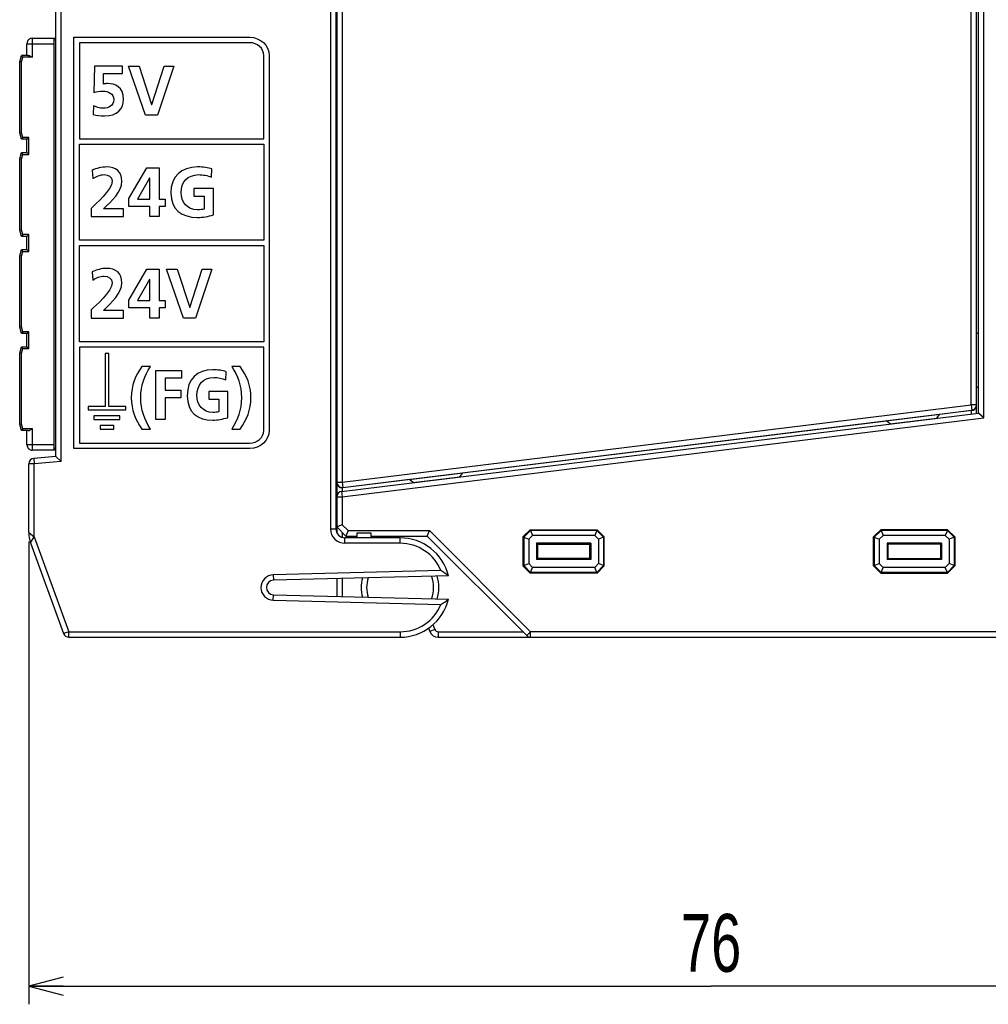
# Model space of a CAD drawing. Extents: x 0 to 183, y 0 to 176.
# Tile 18 of 32: x 61 to 115, y 0 to 55. Entities that reach past the tile are written whole.
import ezdxf

# ---------------------------------------------------------------- set-up
doc = ezdxf.new("R2010")
doc.units = 0
doc.header["$LTSCALE"] = 11.495753
doc.header["$MEASUREMENT"] = 0
doc.layers.get('0').update_dxf_attribs({"linetype": 'CONTINUOUS'})
doc.styles.add('TEXTSTYLE_2', font='txt', dxfattribs={"width": 0.7})
doc.dimstyles.new('DIMSTYLE_1', dxfattribs={"dimtxt": 3.2, "dimasz": 1.9, "dimexe": 1, "dimexo": 0.5, "dimgap": 0.8, "dimtad": 1, "dimdec": 3, "dimtxsty": 'TEXTSTYLE_2', "dimblk": 'OPEN', "dimblk1": 'OPEN', "dimblk2": 'OPEN', "dimcen": 0.09, "dimazin": 3, "dimtp": 0.001969, "dimtm": 0.001969, "dimtfac": 1, "dimtdec": 3, "dimtofl": 0, "dimtmove": 0, "dimatfit": 3, "dimtolj": 1})

# ---------------------------------------------------------------- blocks, each defined once
blk = doc.blocks.new('_OPEN')
at = {"color": 0, "linetype": 'BYBLOCK'}
for p, q in [((0, 0), (-1, 0.263)), ((-1, -0.263), (0, 0)), ((-1, 0), (0, 0))]:
    blk.add_line(p, q, dxfattribs=at)
blk = doc.blocks.new('*D1')
at = {"color": 2, "linetype": 'CONTINUOUS'}
for p, q in [((62, 25.641), (62, 1.833)), ((137.525, 20.15), (137.525, 1.833)), ((62, 1.833), (62, 0.033)), ((137.525, 1.833), (137.525, 0.033)), ((62, 1.033), (99.762, 1.033)), ((137.525, 1.033), (99.762, 1.033))]:
    blk.add_line(p, q, dxfattribs=at)
at = {"color": 2, "linetype": 'CONTINUOUS', "xscale": 1.9, "yscale": 1.9, "zscale": 1.9, "rotation": 180}
blk.add_blockref('_OPEN', (62, 1.033), dxfattribs=at)
at = {"color": 2, "linetype": 'CONTINUOUS', "xscale": 1.9, "yscale": 1.9, "zscale": 1.9}
blk.add_blockref('_OPEN', (137.525, 1.033), dxfattribs=at)
at = {"color": 2, "linetype": 'CONTINUOUS', "insert": (99.762, 5.033), "char_height": 3.2, "width": 4.48, "attachment_point": 2, "style": 'TEXTSTYLE_2'}
blk.add_mtext('76', dxfattribs=at)

msp = doc.modelspace()

# ---------------------------------------------------------------- linework, layer by layer
at = {"color": 7, "linetype": 'CONTINUOUS'}
for p, q in [((114.4497, 32.7386), (114.4497, 129.2627)), ((114.5496, 32.7503), (114.5496, 129.2507)), ((114.8497, 32.485), (114.8497, 129.516)), ((114.1497, 33.2106), (114.1497, 128.7904)), ((63.4999, 30.3567), (63.4999, 128.2444)), ((63.7996, 30.0817), (63.7996, 128.5193)), ((78.6996, 123.2762), (78.6996, 26.3507)), ((78.9997, 123.4006), (78.9997, 26.3507)), ((79.3497, 75.7885), (79.3497, 28.938)), ((79.0496, 75.6383), (79.0496, 26.133)), ((62.1997, 52.4507), (62.1997, 53.5008)), ((62.1997, 53.5008), (63.4999, 53.5008)), ((63.3996, 30.7005), (63.3996, 53.5008)), ((78.9997, 53.5008), (79.0496, 53.5008)), ((61.8996, 52.5507), (61.8996, 53.2004)), ((61.8996, 53.2004), (63.3996, 53.2004)), ((63.4999, 53.4009), (63.3996, 53.4009)), ((78.9997, 53.4009), (79.0496, 53.4009)), ((61.4996, 52.2006), (61.5937, 52.5507)), ((61.9761, 52.5507), (61.5937, 52.5507)), ((61.6702, 52.4507), (61.5937, 52.5499)), ((61.5999, 52.1875), (61.6702, 52.4507)), ((62.1997, 52.4507), (61.6702, 52.4507)), ((61.9761, 52.5507), (61.9923, 52.5493)), ((61.9923, 52.5493), (62.0095, 52.5452)), ((62.0095, 52.5452), (62.0333, 52.5376)), ((62.0333, 52.5376), (62.0815, 52.5155)), ((62.0815, 52.5155), (62.1208, 52.4955)), ((62.1208, 52.4955), (62.1997, 52.4507)), ((61.4996, 48.2608), (61.4996, 52.2006)), ((61.5999, 52.1875), (61.5004, 52.2006)), ((61.5999, 48.2739), (61.5999, 52.1875)), ((67.5241, 51.9464), (68.1049, 51.9464)), ((68.4529, 49.2451), (67.5241, 51.9464)), ((68.1049, 51.9464), (68.7974, 49.8256)), ((68.8053, 49.8256), (69.4906, 51.9464)), ((70.0283, 51.9464), (69.1188, 49.2451)), ((69.4906, 51.9464), (70.0283, 51.9464)), ((68.7974, 49.8256), (68.8053, 49.8256)), ((69.1188, 49.2451), (68.4529, 49.2451)), ((61.5937, 47.9108), (61.4996, 48.2608)), ((61.5999, 48.2739), (61.5004, 48.2608)), ((61.6702, 48.0107), (61.5937, 47.9108)), ((61.6702, 48.0107), (61.5999, 48.2739)), ((61.9999, 48.0107), (61.6702, 48.0107)), ((61.9003, 47.9108), (61.9999, 48.0107)), ((61.9999, 47.0757), (61.9999, 48.0107)), ((61.8996, 47.9108), (61.5937, 47.9108)), ((61.8996, 47.1756), (61.8996, 47.9108)), ((64.8028, 47.6393), (75.0034, 47.6393)), ((64.8028, 42.3225), (64.8028, 47.6393)), ((75.0034, 47.6393), (75.0034, 42.3225)), ((61.4996, 46.8256), (61.5937, 47.1756)), ((61.5937, 47.1756), (61.8996, 47.1756)), ((61.6702, 47.0757), (61.5937, 47.1749)), ((61.5999, 46.8125), (61.6702, 47.0757)), ((61.6702, 47.0757), (61.9999, 47.0757)), ((61.9003, 47.1749), (61.9999, 47.0757)), ((61.4996, 42.8858), (61.4996, 46.8256)), ((61.5999, 46.8125), (61.5004, 46.8256)), ((61.5999, 42.8989), (61.5999, 46.8125)), ((67.531, 44.6276), (68.5411, 46.3309)), ((68.5411, 46.3309), (69.2143, 46.3309)), ((69.2143, 46.3309), (69.2143, 44.5932)), ((68.6882, 45.7659), (68.0188, 44.5932)), ((68.6961, 45.7659), (68.6882, 45.7659)), ((68.6961, 44.5932), (68.6961, 45.7659)), ((67.531, 44.1904), (67.531, 44.6276)), ((68.6961, 44.1904), (67.531, 44.1904)), ((68.0188, 44.5932), (68.6961, 44.5932)), ((68.6961, 43.6292), (68.6961, 44.1904)), ((69.2143, 44.5932), (69.5587, 44.5932)), ((69.5587, 44.1904), (69.2143, 44.1904)), ((69.2143, 44.1904), (69.2143, 43.6292)), ((69.5587, 44.5932), (69.5587, 44.1904)), ((69.2143, 43.6292), (68.6961, 43.6292)), ((61.5937, 42.5358), (61.4996, 42.8858)), ((61.5999, 42.8989), (61.5004, 42.8858)), ((61.6702, 42.6357), (61.5937, 42.5358)), ((61.8996, 42.5358), (61.5937, 42.5358)), ((61.6702, 42.6357), (61.5999, 42.8989)), ((61.9999, 42.6357), (61.6702, 42.6357)), ((61.8996, 41.8006), (61.8996, 42.5358)), ((61.9003, 42.5358), (61.9999, 42.6357)), ((61.9999, 41.7007), (61.9999, 42.6357)), ((75.0034, 42.3225), (64.8028, 42.3225)), ((64.8028, 42.0228), (75.0034, 42.0228)), ((64.8028, 36.7063), (64.8028, 42.0228)), ((75.0034, 42.0228), (75.0034, 36.7063)), ((61.4996, 41.4505), (61.5937, 41.8006)), ((61.4996, 37.5107), (61.4996, 41.4505)), ((61.5999, 41.4374), (61.5004, 41.4505)), ((61.5937, 41.8006), (61.8996, 41.8006)), ((61.6702, 41.7007), (61.5937, 41.7999)), ((61.5999, 41.4374), (61.6702, 41.7007)), ((61.5999, 37.5238), (61.5999, 41.4374)), ((61.6702, 41.7007), (61.9999, 41.7007)), ((61.9003, 41.7999), (61.9999, 41.7007)), ((67.531, 39.0114), (68.5411, 40.7147)), ((68.5411, 40.7147), (69.2143, 40.7147)), ((69.2143, 40.7147), (69.2143, 38.977)), ((69.6325, 40.7147), (70.2126, 40.7147)), ((70.5613, 38.013), (69.6325, 40.7147)), ((70.2126, 40.7147), (70.9058, 38.5935)), ((70.9134, 38.5935), (71.5983, 40.7147)), ((72.1364, 40.7147), (71.2269, 38.013)), ((71.5983, 40.7147), (72.1364, 40.7147)), ((68.6882, 40.1497), (68.0188, 38.977)), ((68.6961, 40.1497), (68.6882, 40.1497)), ((68.6961, 38.977), (68.6961, 40.1497)), ((67.531, 38.5742), (67.531, 39.0114)), ((68.0188, 38.977), (68.6961, 38.977)), ((69.2143, 38.977), (69.5587, 38.977)), ((69.5587, 38.977), (69.5587, 38.5742)), ((68.6961, 38.5742), (67.531, 38.5742)), ((68.6961, 38.013), (68.6961, 38.5742)), ((69.5587, 38.5742), (69.2143, 38.5742)), ((69.2143, 38.5742), (69.2143, 38.013)), ((70.9058, 38.5935), (70.9134, 38.5935)), ((69.2143, 38.013), (68.6961, 38.013)), ((71.2269, 38.013), (70.5613, 38.013)), ((61.5937, 37.1607), (61.4996, 37.5107)), ((61.5999, 37.5238), (61.5004, 37.5107)), ((61.6702, 37.2606), (61.5937, 37.1607)), ((61.8996, 37.1607), (61.5937, 37.1607)), ((61.6702, 37.2606), (61.5999, 37.5238)), ((61.9999, 37.2606), (61.6702, 37.2606)), ((61.8996, 36.4255), (61.8996, 37.1607)), ((61.9003, 37.1614), (61.9999, 37.2606)), ((61.9999, 36.3256), (61.9999, 37.2606)), ((114.4497, 37.1869), (114.5496, 37.1869)), ((75.0034, 36.7063), (64.8028, 36.7063)), ((61.4996, 36.0755), (61.5937, 36.4255)), ((61.4996, 32.1357), (61.4996, 36.0755)), ((61.5999, 36.0624), (61.5004, 36.0755)), ((61.5937, 36.4255), (61.8996, 36.4255)), ((61.6702, 36.3256), (61.5937, 36.4248)), ((61.5999, 36.0624), (61.6702, 36.3256)), ((61.5999, 32.1488), (61.5999, 36.0624)), ((61.6702, 36.3256), (61.9999, 36.3256)), ((61.9003, 36.4248), (61.9999, 36.3256)), ((66.4268, 36.0459), (66.2301, 36.0459)), ((66.2301, 36.0459), (66.2301, 33.1241)), ((66.4268, 33.1241), (66.4268, 36.0459)), ((69.0289, 35.1095), (70.4552, 35.1095)), ((69.0289, 32.4082), (69.0289, 35.1095)), ((70.4552, 35.1095), (70.4552, 34.684)), ((70.4552, 34.684), (69.5436, 34.684)), ((69.5436, 34.684), (69.5436, 34.0181)), ((69.5436, 34.0181), (70.4111, 34.0181)), ((70.4111, 34.0181), (70.4111, 33.5923)), ((114.4497, 34.1869), (114.5496, 34.1869)), ((70.4111, 33.5923), (69.5436, 33.5923)), ((69.5436, 33.5923), (69.5436, 32.4082)), ((66.2301, 33.1241), (65.2869, 33.1241)), ((65.2869, 33.1241), (65.2869, 32.927)), ((65.2869, 32.927), (67.3704, 32.927)), ((67.3704, 33.1241), (66.4268, 33.1241)), ((67.3704, 32.927), (67.3704, 33.1241)), ((79.3132, 28.424), (114.5496, 32.7503)), ((79.3497, 28.938), (114.1497, 33.2106)), ((79.3862, 28.6403), (114.1862, 32.9129)), ((114.1507, 32.8888), (112.4082, 32.6745)), ((114.4497, 33.2106), (114.1497, 33.2106)), ((114.1497, 33.2106), (114.1862, 32.9129)), ((114.1507, 32.8888), (114.1862, 32.8929)), ((114.1507, 32.8888), (114.1507, 32.7014)), ((114.1862, 32.9129), (114.1862, 32.8929)), ((114.8497, 32.485), (114.55, 32.7503)), ((67.0459, 32.5946), (65.6107, 32.5946)), ((65.6107, 32.5946), (65.6107, 32.3982)), ((65.6107, 32.3982), (67.0459, 32.3982)), ((67.0459, 32.3982), (67.0459, 32.5946)), ((69.5436, 32.4082), (69.0289, 32.4082)), ((79.3497, 28.1263), (114.8497, 32.485)), ((109.4695, 32.3142), (86.0118, 29.4354)), ((109.4519, 32.3279), (112.422, 32.6924)), ((109.6707, 32.1571), (109.4519, 32.3279)), ((109.6707, 32.1571), (112.2511, 32.474)), ((112.2511, 32.474), (112.422, 32.6924)), ((61.5937, 31.7857), (61.4996, 32.1357)), ((61.5999, 32.1488), (61.5004, 32.1357)), ((61.6702, 31.8856), (61.5937, 31.7857)), ((61.9761, 31.7857), (61.5937, 31.7857)), ((61.6702, 31.8856), (61.5999, 32.1488)), ((62.1997, 31.8856), (61.6702, 31.8856)), ((61.8996, 31.0009), (61.8996, 31.7857)), ((61.9761, 31.7857), (61.9923, 31.7871)), ((61.9923, 31.7871), (62.0095, 31.7912)), ((62.0095, 31.7912), (62.0333, 31.7988)), ((62.0333, 31.7988), (62.0815, 31.8201)), ((62.0815, 31.8201), (62.1208, 31.8408)), ((62.1208, 31.8408), (62.1997, 31.8856)), ((62.1997, 30.7005), (62.1997, 31.8856)), ((66.7131, 32.0661), (65.9442, 32.0661)), ((65.9442, 32.0661), (65.9442, 31.8697)), ((65.9442, 31.8697), (66.7131, 31.8697)), ((66.7131, 31.8697), (66.7131, 32.0661)), ((63.3996, 31.0009), (61.8996, 31.0009)), ((63.4999, 30.7005), (62.1997, 30.7005)), ((63.4999, 30.8004), (63.3996, 30.8004)), ((78.9997, 30.8004), (79.0496, 30.8004)), ((79.0496, 30.7005), (78.9997, 30.7005)), ((63.4999, 30.3567), (62.2737, 30.2498)), ((62.2737, 30.2498), (62.2996, 29.9508)), ((63.7996, 30.0817), (62.2996, 29.9508)), ((63.5002, 30.3567), (63.7996, 30.0817)), ((62.2996, 29.9508), (61.9999, 29.9508)), ((61.9999, 26.1413), (61.9999, 29.9508)), ((62.2996, 25.9035), (62.2996, 29.9508)), ((83.0539, 29.0868), (86.0243, 29.4513)), ((85.8534, 29.2329), (86.0243, 29.4513)), ((79.0496, 28.938), (79.3497, 28.938)), ((79.3497, 28.938), (79.3862, 28.6403)), ((83.0694, 29.0744), (79.3862, 28.6224)), ((83.2726, 28.9159), (83.0539, 29.0868)), ((83.2726, 28.9159), (85.8534, 29.2329)), ((79.3132, 28.424), (79.3497, 28.1263)), ((79.3862, 28.6224), (79.3508, 28.6203)), ((79.3508, 28.6203), (79.3508, 28.4288)), ((79.3862, 28.6403), (79.3862, 28.6224)), ((79.0496, 28.1263), (79.3497, 28.1263)), ((79.3497, 28.1263), (79.3497, 26.5746)), ((78.6996, 26.3507), (78.9997, 26.3507)), ((79.5499, 25.9504), (79.0496, 26.4506)), ((79.3497, 26.5746), (79.05, 26.4506)), ((79.6739, 26.2508), (79.3497, 26.5746)), ((79.6739, 26.2508), (79.5499, 25.9511)), ((79.6739, 26.2508), (84.1739, 26.2508)), ((84.0499, 25.9511), (84.1739, 26.2508)), ((84.1739, 26.2508), (89.7739, 20.6504)), ((89.7498, 26.3004), (89.3498, 25.9008)), ((89.766, 26.2611), (89.3891, 25.8842)), ((89.7498, 26.3004), (93.4498, 26.3004)), ((89.7498, 26.3004), (89.766, 26.2611)), ((93.4333, 26.2611), (89.766, 26.2611)), ((89.766, 26.2611), (89.881, 25.9841)), ((93.4333, 26.2611), (93.3185, 25.9841)), ((93.4498, 26.3004), (93.4333, 26.2611)), ((93.8105, 25.8842), (93.4333, 26.2611)), ((93.8498, 25.9008), (93.4498, 26.3004)), ((108.7498, 25.9008), (109.1498, 26.3004)), ((108.7891, 25.8842), (109.166, 26.2611)), ((112.8498, 26.3004), (109.1498, 26.3004)), ((109.1498, 26.3004), (109.166, 26.2611)), ((112.8333, 26.2611), (109.166, 26.2611)), ((109.166, 26.2611), (109.2807, 25.9841)), ((112.8333, 26.2611), (112.7186, 25.9841)), ((112.8498, 26.3004), (112.8333, 26.2611)), ((112.8333, 26.2611), (113.2105, 25.8842)), ((112.8498, 26.3004), (113.2498, 25.9008)), ((62.0002, 26.1413), (62.2996, 25.9035)), ((62.0994, 25.5776), (62.2996, 25.9035)), ((62.2996, 25.9035), (64.2116, 20.6504)), ((79.3497, 26.1509), (79.3497, 25.8739)), ((82.5499, 25.8505), (79.4996, 25.8505)), ((79.4996, 25.5507), (79.4996, 25.8505)), ((79.5499, 25.9504), (80.1497, 25.9504)), ((80.1497, 26.1254), (80.9496, 26.1254)), ((80.1497, 26.1254), (80.1497, 25.8505)), ((80.9496, 25.8505), (80.9496, 26.1254)), ((80.9496, 25.9504), (84.0499, 25.9504)), ((82.5499, 25.5507), (82.5499, 25.8505)), ((84.0499, 25.9504), (89.562, 20.4382)), ((89.3498, 25.9008), (89.3891, 25.8842)), ((89.3498, 25.9008), (89.3498, 24.3009)), ((89.3891, 25.8842), (89.6664, 25.7692)), ((89.3891, 25.8842), (89.3891, 24.3167)), ((89.881, 25.9841), (89.6664, 25.7692)), ((89.6664, 25.7692), (89.6664, 24.4318)), ((93.3185, 25.9841), (89.881, 25.9841)), ((93.5332, 25.7692), (93.3185, 25.9841)), ((93.8105, 25.8842), (93.5332, 25.7692)), ((93.5332, 25.7692), (93.5332, 24.4318)), ((93.8498, 25.9008), (93.8105, 25.8842)), ((93.8105, 25.8842), (93.8105, 24.3167)), ((93.8498, 24.3009), (93.8498, 25.9008)), ((108.7498, 25.9008), (108.7891, 25.8842)), ((108.7498, 24.3009), (108.7498, 25.9008)), ((108.7891, 25.8842), (109.0664, 25.7692)), ((108.7891, 25.8842), (108.7891, 24.3167)), ((109.0664, 25.7692), (109.2807, 25.9841)), ((109.0664, 25.7692), (109.0664, 24.4318)), ((112.7186, 25.9841), (109.2807, 25.9841)), ((112.7186, 25.9841), (112.9332, 25.7692)), ((113.2105, 25.8842), (112.9332, 25.7692)), ((112.9332, 25.7692), (112.9332, 24.4318)), ((113.2498, 25.9008), (113.2105, 25.8842)), ((113.2105, 25.8842), (113.2105, 24.3167)), ((113.2498, 25.9008), (113.2498, 24.3009)), ((62.0991, 25.5769), (63.9298, 20.5478)), ((82.5499, 25.5507), (79.4996, 25.5507)), ((93.1022, 25.5528), (90.0974, 25.5528)), ((90.1498, 25.5004), (90.0974, 25.5528)), ((90.0974, 25.5528), (90.0974, 24.6481)), ((90.1498, 25.5004), (93.0498, 25.5004)), ((90.1498, 25.5004), (90.1498, 24.7005)), ((93.0498, 25.5004), (93.1022, 25.5528)), ((93.0498, 24.7005), (93.0498, 25.5004)), ((93.1022, 25.5528), (93.1022, 24.6481)), ((112.5022, 25.5528), (109.4974, 25.5528)), ((109.5498, 25.5004), (109.4974, 25.5528)), ((109.4974, 25.5528), (109.4974, 24.6481)), ((112.4499, 25.5004), (109.5498, 25.5004)), ((109.5498, 24.7005), (109.5498, 25.5004)), ((112.4499, 25.5004), (112.5022, 25.5528)), ((112.4499, 25.5004), (112.4499, 24.7005)), ((112.5022, 25.5528), (112.5022, 24.6481)), ((90.1498, 24.7005), (90.0974, 24.6481)), ((93.1022, 24.6481), (90.0974, 24.6481)), ((93.0498, 24.7005), (90.1498, 24.7005)), ((93.0498, 24.7005), (93.1022, 24.6481)), ((109.5498, 24.7005), (109.4974, 24.6481)), ((112.5022, 24.6481), (109.4974, 24.6481)), ((109.5498, 24.7005), (112.4499, 24.7005)), ((112.4499, 24.7005), (112.5022, 24.6481)), ((84.8112, 24.0432), (75.5315, 23.8006)), ((89.3498, 24.3009), (89.3891, 24.3167)), ((89.7498, 23.9005), (89.3498, 24.3009)), ((89.3891, 24.3167), (89.6664, 24.4318)), ((89.766, 23.9398), (89.3891, 24.3167)), ((89.881, 24.2175), (89.6664, 24.4318)), ((89.766, 23.9398), (89.881, 24.2175)), ((93.3185, 24.2175), (89.881, 24.2175)), ((93.5332, 24.4318), (93.3185, 24.2175)), ((93.4333, 23.9398), (93.3185, 24.2175)), ((93.8105, 24.3167), (93.4333, 23.9398)), ((93.8498, 24.3009), (93.4498, 23.9005)), ((93.8105, 24.3167), (93.5332, 24.4318)), ((93.8498, 24.3009), (93.8105, 24.3167)), ((108.7498, 24.3009), (108.7891, 24.3167)), ((108.7498, 24.3009), (109.1498, 23.9005)), ((108.7891, 24.3167), (109.0664, 24.4318)), ((108.7891, 24.3167), (109.166, 23.9398)), ((109.0664, 24.4318), (109.2807, 24.2175)), ((109.166, 23.9398), (109.2807, 24.2175)), ((112.7186, 24.2175), (109.2807, 24.2175)), ((112.7186, 24.2175), (112.9332, 24.4318)), ((112.8333, 23.9398), (112.7186, 24.2175)), ((112.8333, 23.9398), (113.2105, 24.3167)), ((112.8498, 23.9005), (113.2498, 24.3009)), ((113.2105, 24.3167), (112.9332, 24.4318)), ((113.2498, 24.3009), (113.2105, 24.3167)), ((75.5315, 23.8006), (75.5395, 23.5002)), ((85.2208, 23.7538), (75.5395, 23.5002)), ((79.0496, 23.5925), (79.0496, 22.6086)), ((79.3497, 23.6001), (79.3497, 22.6011)), ((89.7498, 23.9005), (89.766, 23.9398)), ((93.4498, 23.9005), (89.7498, 23.9005)), ((93.4333, 23.9398), (89.766, 23.9398)), ((93.4498, 23.9005), (93.4333, 23.9398)), ((109.1498, 23.9005), (109.166, 23.9398)), ((109.1498, 23.9005), (112.8498, 23.9005)), ((112.8333, 23.9398), (109.166, 23.9398)), ((112.8498, 23.9005), (112.8333, 23.9398)), ((75.5315, 22.4005), (75.5395, 22.701)), ((75.5315, 22.4005), (84.8112, 22.158)), ((75.5395, 22.701), (85.2208, 22.4474)), ((84.1239, 20.8454), (84.2011, 20.6594)), ((84.4781, 20.7738), (84.2011, 20.6594)), ((84.3689, 21.0384), (84.4781, 20.7738)), ((64.2116, 20.6504), (63.9298, 20.5478)), ((64.2116, 20.6504), (82.5499, 20.6504)), ((64.2116, 20.3507), (64.2116, 20.6504)), ((64.2116, 20.3507), (82.5499, 20.3507)), ((82.5499, 20.6504), (82.5499, 20.3507)), ((84.6631, 20.6504), (89.3498, 20.6504)), ((84.6631, 20.6504), (84.6631, 20.3507)), ((84.6631, 20.3507), (123.6998, 20.3507)), ((89.562, 20.4382), (89.7739, 20.6504)), ((123.6998, 20.6504), (89.7739, 20.6504)), ((89.7739, 20.3507), (89.7739, 20.6504))]:
    msp.add_line(p, q, dxfattribs=at)
for centre, radius, start, end in [((62.1998, 53.2007), 0.3001, 90.01066, 180.04993), ((114.1498, 33.2106), 0.2999, 276.96926, 359.98829), ((114.1535, 33.1884), 0.2966, 276.33323, 359.4857), ((62.1998, 31.0006), 0.3001, 179.95007, 269.98934), ((62.3, 29.9509), 0.3001, 95.02318, 180.00492), ((79.3469, 28.9179), 0.2976, 180.64561, 270.54331), ((79.3496, 28.1262), 0.3, 96.97749, 179.97846), ((79.4998, 26.3509), 0.8001, 180.01114, 269.98634), ((79.4998, 26.3506), 0.5001, 179.9882, 269.97138), ((63.6529, 26.1409), 1.653, 179.98898, 199.95058), ((82.5501, 23.1012), 2.7493, 13.73198, 90.00579), ((82.5496, 23.1004), 2.4503, 22.62798, 89.99281), ((81.2018, 18.4923), 6.6212, 52.63089, 56.96593), ((75.5501, 23.1006), 0.7003, 91.52126, 268.47874), ((75.5494, 23.1006), 0.3998, 91.42977, 268.57023), ((82.5495, 23.1006), 2.1497, 165.74997, 194.25003), ((82.5519, 23.1003), 1.852, 163.14224, 196.85776), ((82.547, 23.1006), 1.8527, 340.15125, 19.84875), ((82.5501, 23.1006), 2.1497, 342.75381, 17.24619), ((82.5501, 23.1), 2.7493, 269.99421, 346.26802), ((81.2018, 27.7088), 6.6212, 303.03407, 307.36911), ((82.5496, 23.1007), 2.4503, 270.00719, 337.37202), ((84.6633, 20.8512), 0.2007, 202.68, 269.94994), ((64.2112, 20.6502), 0.2995, 199.99725, 270.07264), ((84.6631, 20.8507), 0.5, 202.49804, 270.00478), ((89.7741, 20.6515), 0.3008, 225.16153, 269.96501)]:
    msp.add_arc(centre, radius, start, end, dxfattribs=at)
for points, knots in [([(74.2327, 53.5552), (74.2327, 53.5552), (64.5031, 53.5552), (64.5031, 53.5552), (64.5031, 53.5552), (64.5031, 30.7904), (64.5031, 30.7904), (64.5031, 30.7904), (74.2327, 30.7904), (74.2327, 30.7904), (74.8229, 30.7904), (75.3031, 31.2389), (75.3031, 31.7901), (75.3031, 31.7901), (75.3031, 52.5548), (75.3031, 52.5548), (75.3031, 53.1063), (74.8229, 53.5552), (74.2327, 53.5552)], [0, 0, 0, 0, 1, 1, 1, 2, 2, 2, 3, 3, 3, 4, 4, 4, 5, 5, 5, 6, 6, 6, 6]), ([(75.0034, 47.939), (75.0034, 47.939), (64.8028, 47.939), (64.8028, 47.939), (64.8028, 47.939), (64.8028, 53.2555), (64.8028, 53.2555), (64.8028, 53.2555), (74.2327, 53.2555), (74.2327, 53.2555), (74.6575, 53.2555), (75.0034, 52.941), (75.0034, 52.5548), (75.0034, 52.5548), (75.0034, 47.939), (75.0034, 47.939)], [0, 0, 0, 0, 1, 1, 1, 2, 2, 2, 3, 3, 3, 4, 4, 4, 5, 5, 5, 5]), ([(67.1837, 51.544), (67.1837, 51.544), (66.1426, 51.544), (66.1426, 51.544), (66.1426, 51.544), (66.1309, 50.9673), (66.1309, 50.9673), (66.1929, 50.979), (66.2742, 50.9945), (66.3782, 50.9945), (66.7579, 50.9945), (67.2492, 50.8164), (67.2492, 50.1156), (67.2492, 49.6089), (66.8933, 49.1986), (66.1964, 49.1986), (65.9876, 49.1986), (65.7437, 49.2337), (65.5659, 49.2761), (65.5659, 49.2761), (65.5773, 49.7598), (65.5773, 49.7598), (65.7088, 49.7057), (65.8946, 49.6244), (66.1309, 49.6244), (66.4134, 49.6244), (66.7076, 49.756), (66.7076, 50.1005), (66.7076, 50.4488), (66.3979, 50.5687), (66.0882, 50.5687), (65.9218, 50.5687), (65.763, 50.5456), (65.6045, 50.4953), (65.6045, 50.4953), (65.6313, 51.9464), (65.6313, 51.9464), (65.6313, 51.9464), (67.1837, 51.9464), (67.1837, 51.9464), (67.1837, 51.9464), (67.1837, 51.544), (67.1837, 51.544)], [0, 0, 0, 0, 1, 1, 1, 2, 2, 2, 3, 3, 3, 4, 4, 4, 5, 5, 5, 6, 6, 6, 7, 7, 7, 8, 8, 8, 9, 9, 9, 10, 10, 10, 11, 11, 11, 12, 12, 12, 13, 13, 13, 14, 14, 14, 14]), ([(65.4456, 43.6292), (65.4456, 43.6292), (65.4456, 44.0819), (65.4456, 44.0819), (65.6975, 44.3258), (66.6146, 45.092), (66.6146, 45.5874), (66.6146, 45.8355), (66.3941, 45.9512), (66.1732, 45.9512), (65.9449, 45.9512), (65.7281, 45.8506), (65.55, 45.7349), (65.55, 45.7349), (65.5077, 46.1834), (65.5077, 46.1834), (65.7513, 46.3074), (66.0337, 46.377), (66.3086, 46.377), (66.8233, 46.377), (67.1562, 46.118), (67.1562, 45.5874), (67.1562, 45.0149), (66.5798, 44.4884), (66.1385, 44.055), (66.1385, 44.055), (67.2416, 44.055), (67.2416, 44.055), (67.2416, 44.055), (67.2416, 43.6292), (67.2416, 43.6292), (67.2416, 43.6292), (65.4456, 43.6292), (65.4456, 43.6292)], [0, 0, 0, 0, 1, 1, 1, 2, 2, 2, 3, 3, 3, 4, 4, 4, 5, 5, 5, 6, 6, 6, 7, 7, 7, 8, 8, 8, 9, 9, 9, 10, 10, 10, 11, 11, 11, 11]), ([(72.1054, 45.8083), (71.8963, 45.9051), (71.6251, 45.9512), (71.4088, 45.9512), (70.7776, 45.9512), (70.4293, 45.5258), (70.4293, 44.9721), (70.4293, 44.4226), (70.77, 44.0085), (71.3468, 44.0085), (71.4935, 44.0085), (71.61, 44.024), (71.703, 44.0475), (71.703, 44.0475), (71.703, 44.7517), (71.703, 44.7517), (71.703, 44.7517), (71.1297, 44.7517), (71.1297, 44.7517), (71.1297, 44.7517), (71.1297, 45.1775), (71.1297, 45.1775), (71.1297, 45.1775), (72.2215, 45.1775), (72.2215, 45.1775), (72.2215, 45.1775), (72.2215, 43.7222), (72.2215, 43.7222), (71.9352, 43.6447), (71.6369, 43.5827), (71.3468, 43.5827), (70.4721, 43.5827), (69.8643, 44.0199), (69.8643, 44.9335), (69.8643, 45.8586), (70.4293, 46.377), (71.3468, 46.377), (71.6603, 46.377), (71.908, 46.3347), (72.1402, 46.2647), (72.1402, 46.2647), (72.1054, 45.8083), (72.1054, 45.8083)], [0, 0, 0, 0, 1, 1, 1, 2, 2, 2, 3, 3, 3, 4, 4, 4, 5, 5, 5, 6, 6, 6, 7, 7, 7, 8, 8, 8, 9, 9, 9, 10, 10, 10, 11, 11, 11, 12, 12, 12, 13, 13, 13, 14, 14, 14, 14]), ([(65.4456, 38.013), (65.4456, 38.013), (65.4456, 38.4657), (65.4456, 38.4657), (65.6975, 38.7096), (66.6146, 39.4758), (66.6146, 39.9712), (66.6146, 40.2193), (66.3941, 40.335), (66.1732, 40.335), (65.9449, 40.335), (65.7281, 40.2344), (65.55, 40.1187), (65.55, 40.1187), (65.5077, 40.5672), (65.5077, 40.5672), (65.7513, 40.6913), (66.0337, 40.7609), (66.3086, 40.7609), (66.8233, 40.7609), (67.1562, 40.5018), (67.1562, 39.9712), (67.1562, 39.3986), (66.5798, 38.8722), (66.1385, 38.4388), (66.1385, 38.4388), (67.2416, 38.4388), (67.2416, 38.4388), (67.2416, 38.4388), (67.2416, 38.013), (67.2416, 38.013), (67.2416, 38.013), (65.4456, 38.013), (65.4456, 38.013)], [0, 0, 0, 0, 1, 1, 1, 2, 2, 2, 3, 3, 3, 4, 4, 4, 5, 5, 5, 6, 6, 6, 7, 7, 7, 8, 8, 8, 9, 9, 9, 10, 10, 10, 11, 11, 11, 11]), ([(75.0034, 31.7901), (75.0034, 31.4043), (74.6575, 31.0901), (74.2327, 31.0901), (74.2327, 31.0901), (64.8028, 31.0901), (64.8028, 31.0901), (64.8028, 31.0901), (64.8028, 36.4066), (64.8028, 36.4066), (64.8028, 36.4066), (75.0034, 36.4066), (75.0034, 36.4066), (75.0034, 36.4066), (75.0034, 31.7901), (75.0034, 31.7901)], [0, 0, 0, 0, 1, 1, 1, 2, 2, 2, 3, 3, 3, 4, 4, 4, 5, 5, 5, 5]), ([(68.7306, 35.3341), (68.4143, 34.8039), (68.1973, 34.3165), (68.1973, 33.6002), (68.1973, 32.9384), (68.4143, 32.3927), (68.7306, 31.8663), (68.7306, 31.8663), (68.2634, 31.8663), (68.2634, 31.8663), (67.8961, 32.3927), (67.6753, 32.9384), (67.6753, 33.6002), (67.6753, 34.3165), (67.8961, 34.8039), (68.2634, 35.3341), (68.2634, 35.3341), (68.7306, 35.3341), (68.7306, 35.3341)], [0, 0, 0, 0, 1, 1, 1, 2, 2, 2, 3, 3, 3, 4, 4, 4, 5, 5, 5, 6, 6, 6, 6]), ([(72.8991, 34.5872), (72.7007, 34.684), (72.443, 34.7305), (72.237, 34.7305), (71.6379, 34.7305), (71.3068, 34.3047), (71.3068, 33.7514), (71.3068, 33.2016), (71.6306, 32.7875), (72.1784, 32.7875), (72.3183, 32.7875), (72.4285, 32.803), (72.5167, 32.8261), (72.5167, 32.8261), (72.5167, 33.5306), (72.5167, 33.5306), (72.5167, 33.5306), (71.9724, 33.5306), (71.9724, 33.5306), (71.9724, 33.5306), (71.9724, 33.9564), (71.9724, 33.9564), (71.9724, 33.9564), (73.0094, 33.9564), (73.0094, 33.9564), (73.0094, 33.9564), (73.0094, 32.5009), (73.0094, 32.5009), (72.7372, 32.4237), (72.454, 32.3617), (72.1784, 32.3617), (71.3474, 32.3617), (70.77, 32.7992), (70.77, 33.7125), (70.77, 34.6375), (71.3068, 35.1563), (72.1784, 35.1563), (72.4761, 35.1563), (72.7117, 35.1136), (72.9322, 35.0441), (72.9322, 35.0441), (72.8991, 34.5872), (72.8991, 34.5872)], [0, 0, 0, 0, 1, 1, 1, 2, 2, 2, 3, 3, 3, 4, 4, 4, 5, 5, 5, 6, 6, 6, 7, 7, 7, 8, 8, 8, 9, 9, 9, 10, 10, 10, 11, 11, 11, 12, 12, 12, 13, 13, 13, 14, 14, 14, 14]), ([(73.2391, 31.8663), (73.5516, 32.3927), (73.7721, 32.9384), (73.7721, 33.6002), (73.7721, 34.3165), (73.5516, 34.8039), (73.2391, 35.3341), (73.2391, 35.3341), (73.7025, 35.3341), (73.7025, 35.3341), (74.0663, 34.8039), (74.2944, 34.3165), (74.2944, 33.6002), (74.2944, 32.9384), (74.0663, 32.3927), (73.7025, 31.8663), (73.7025, 31.8663), (73.2391, 31.8663), (73.2391, 31.8663)], [0, 0, 0, 0, 1, 1, 1, 2, 2, 2, 3, 3, 3, 4, 4, 4, 5, 5, 5, 6, 6, 6, 6]), ([(79.0496, 28.938), (79.0496, 28.7719), (79.184, 28.6375), (79.3497, 28.6375), (79.3621, 28.6375), (79.3742, 28.6382), (79.3862, 28.6403)], [0, 0, 0, 0, 1, 1, 1, 2, 2, 2, 2])]:
    msp.add_open_spline(points, degree=3, knots=knots, dxfattribs=at)

# ---------------------------------------------------------------- dimensions: what is measured, and where the dimension line sits
at = {"color": 2, "linetype": 'CONTINUOUS'}
dim = msp.add_linear_dim(base=(61.9999, 1.0327), p1=(137.5246, 20.6504), p2=(61.9999, 26.1413), angle=180, text='76', dimstyle='DIMSTYLE_1', dxfattribs=at)
dim.commit()
dim.dimension.update_dxf_attribs({"geometry": '*D1', "text_midpoint": (99.7623, 1.0327), "dimtype": 160})

doc.saveas('drawing.dxf')
